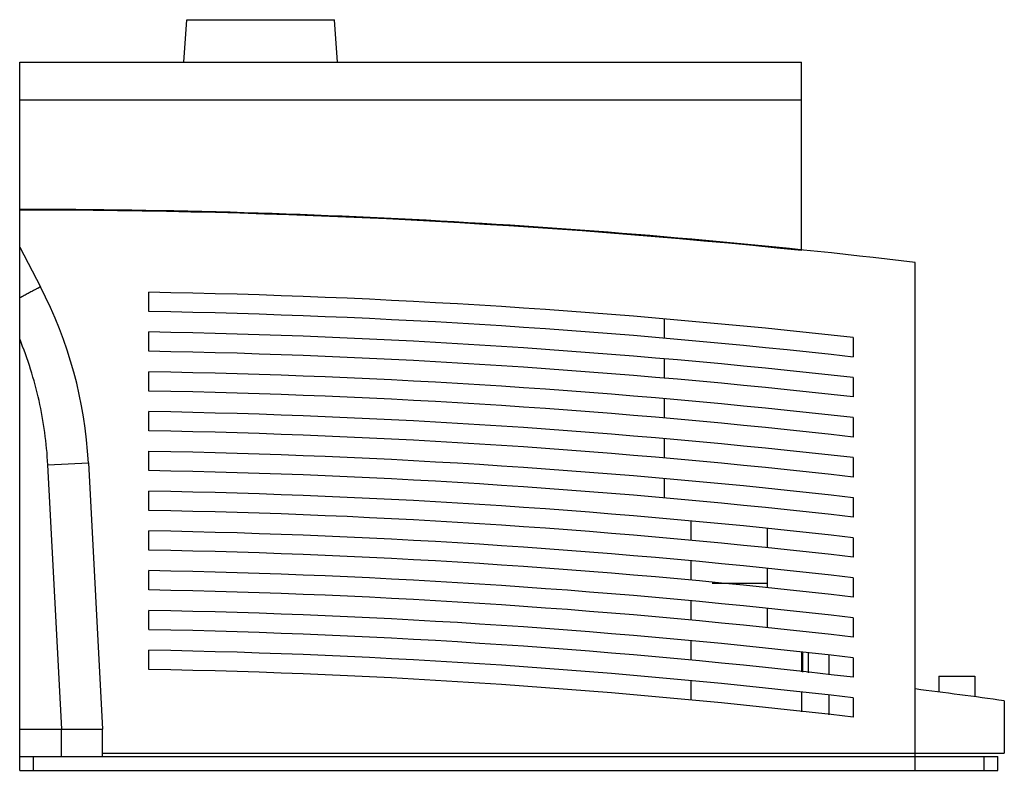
# Model space of a CAD drawing. Header units: millimetres. Extents: x 21 to 164, y 73 to 182.
import ezdxf

# ---------------------------------------------------------------- set-up
doc = ezdxf.new("R2010")
doc.units = ezdxf.units.MM
doc.header["$LTSCALE"] = 16.586053
doc.layers.get('0').update_dxf_attribs({"linetype": 'CONTINUOUS'})

msp = doc.modelspace()

# ---------------------------------------------------------------- linework, layer by layer
at = {"color": 7, "linetype": 'Continuous'}
for p, q in [((44.82, 175.9), (45.25, 182.06)), ((45.25, 182.06), (66.69, 182.06)), ((67.12, 175.9), (66.69, 182.06)), ((20.97, 73), (20.97, 175.9)), ((20.97, 175.9), (134.47, 175.9)), ((134.47, 148.53), (134.47, 175.9)), ((20.97, 170.4), (134.47, 170.4)), ((20.97, 149), (23.97, 143.25)), ((150.97, 73), (150.97, 146.8)), ((39.72, 139.67), (39.72, 142.47)), ((114.53, 138.6), (114.53, 135.79)), ((39.72, 133.89), (39.72, 136.69)), ((141.97, 135.88), (141.97, 133.06)), ((114.53, 132.8), (114.53, 129.99)), ((39.72, 128.11), (39.72, 130.91)), ((141.97, 130.07), (141.97, 127.25)), ((114.53, 127), (114.53, 124.19)), ((39.72, 122.33), (39.72, 125.13)), ((141.97, 124.25), (141.97, 121.43)), ((114.53, 121.2), (114.53, 118.39)), ((39.72, 116.55), (39.72, 119.35)), ((25.06, 117.4), (30.94, 117.7)), ((27.07, 79), (25.06, 117.4)), ((30.94, 117.7), (32.97, 79)), ((141.97, 118.44), (141.97, 115.62)), ((114.53, 115.4), (114.53, 112.59)), ((39.72, 110.77), (39.72, 113.57)), ((141.97, 112.62), (141.97, 109.8)), ((118.39, 109.25), (118.39, 106.44)), ((39.72, 104.99), (39.72, 107.79)), ((129.47, 108.17), (129.47, 105.35)), ((141.97, 106.8), (141.97, 103.99)), ((118.39, 103.45), (118.39, 100.64)), ((39.72, 99.22), (39.72, 102.02)), ((129.47, 102.36), (129.47, 99.54)), ((121.53, 100.2), (129.47, 100.2)), ((141.97, 100.99), (141.97, 98.17)), ((118.39, 97.65), (118.39, 94.83)), ((39.72, 93.44), (39.72, 96.24)), ((129.47, 96.55), (129.47, 93.74)), ((141.97, 95.17), (141.97, 92.35)), ((118.39, 91.84), (118.39, 89.03)), ((39.72, 87.66), (39.72, 90.46)), ((134.47, 90.11), (134.47, 87.29)), ((134.67, 87.27), (134.67, 90.09)), ((135.47, 87.19), (135.47, 90.01)), ((138.47, 89.71), (138.47, 86.89)), ((141.97, 89.36), (141.97, 86.54)), ((118.39, 86.04), (118.39, 83.23)), ((154.44, 86.7), (159.63, 86.7)), ((154.44, 86.7), (154.44, 84.38)), ((159.63, 86.7), (159.63, 83.69)), ((134.47, 84.3), (134.47, 81.48)), ((138.47, 83.89), (138.47, 81.08)), ((141.97, 83.54), (141.97, 80.72)), ((163.92, 83.1), (163.92, 75.5)), ((20.97, 79), (32.97, 79)), ((26.97, 79), (26.97, 75)), ((32.97, 75), (32.97, 79)), ((20.97, 75), (162.97, 75)), ((22.97, 73), (22.97, 75)), ((32.97, 75.5), (163.92, 75.5)), ((160.97, 75), (160.97, 73)), ((162.97, 73), (162.97, 75)), ((20.97, 73), (162.97, 73))]:
    msp.add_line(p, q, dxfattribs=at)
for centre, radius, start, end in [((20.97, -945.5), 1100, 83.21282, 90), ((20.97, -945.6), 1100, 84.07758, 90), ((-31.29, 114.44), 62.32, 3, 27.5314), ((20.97, -945.5), 1088.12, 83.61548, 89.01266), ((20.97, -945.5), 1085.32, 83.59894, 89.01011), ((20.97, -945.5), 1082.35, 83.58125, 89.00739), ((20.97, -945.5), 1079.55, 83.56453, 89.00481), ((20.97, -945.5), 1076.57, 83.54665, 89.00206), ((20.97, -945.5), 1073.77, 83.52975, 88.99946), ((20.97, -945.5), 1070.79, 83.51168, 88.99667), ((20.97, -945.5), 1067.99, 83.49459, 88.99404), ((20.97, -945.5), 1065.01, 83.47633, 88.99123), ((20.97, -945.5), 1062.21, 83.45905, 88.98857), ((20.97, -945.5), 1059.23, 83.44059, 88.98573), ((20.97, -945.5), 1056.43, 83.42313, 88.98304), ((20.97, -945.5), 1053.46, 83.40446, 88.98017), ((20.97, -945.5), 1050.66, 83.3868, 88.97745), ((20.97, -945.5), 1047.68, 83.36792, 88.97454), ((20.97, -945.5), 1044.88, 83.35007, 88.97179), ((20.97, -945.5), 1041.9, 83.33099, 88.96885), ((20.97, -945.5), 1039.1, 83.31293, 88.96608), ((20.97, -945.5), 1036.13, 83.29364, 88.96311), ((20.97, -945.5), 1033.33, 83.27538, 88.9603), ((20.97, -945.5), 1038.49, 82.08798, 82.80872)]:
    msp.add_arc(centre, radius, start, end, dxfattribs=at)
for points, knots in [([(23.97, 143.25), (23.97, 143.25), (23.97, 143.24), (23.96, 143.24), (23.94, 143.23), (23.92, 143.21), (23.89, 143.2), (23.84, 143.17), (23.76, 143.12), (23.65, 143.06), (23.51, 142.99), (23.34, 142.9), (23.16, 142.8), (22.95, 142.69), (22.63, 142.52), (22.18, 142.28), (21.6, 141.97), (21.19, 141.75), (20.97, 141.64)], [0, 0, 0, 0, 0.001178, 0.00447, 0.009913, 0.017506, 0.027243, 0.039115, 0.069223, 0.107671, 0.154258, 0.208782, 0.270966, 0.340479, 0.416987, 0.589498, 0.785243, 1, 1, 1, 1]), ([(25.06, 117.4), (24.89, 120.53), (24.04, 126.77), (22.15, 132.79), (20.97, 135.7)], [0, 0, 0, 0, 0.500002, 1, 1, 1, 1])]:
    msp.add_open_spline(points, degree=3, knots=knots, dxfattribs=at)

doc.saveas('drawing.dxf')
